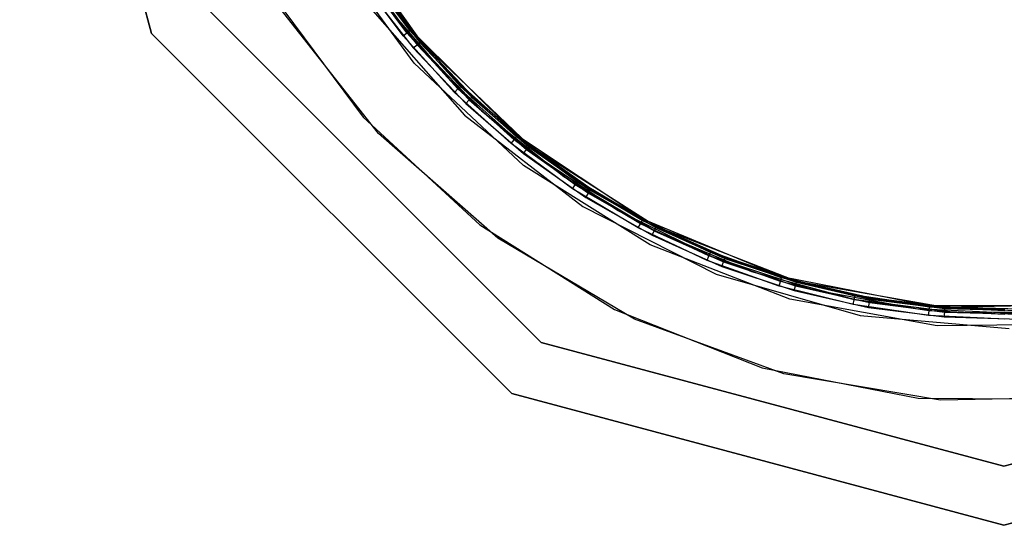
# Model space of a CAD drawing. Extents: x -2 to 2, y -2 to 5.79.
# Tile 1 of 9: x -2 to 0, y -2 to -0.97. Entities that reach past the tile are written whole.
import ezdxf

# ---------------------------------------------------------------- set-up
doc = ezdxf.new("R2010")
doc.units = 0
doc.header["$LTSCALE"] = 2.54
doc.layers.get('0').update_dxf_attribs({"color": 13, "linetype": 'CONTINUOUS'})

# ---------------------------------------------------------------- blocks, each defined once
blk = doc.blocks.new('GRUPUJ_5')
at = {"color": 0}
for p, q in [((0.2679, 1), (0, 2)), ((0, 2, 60), (0.2679, 1, 60)), ((0.2679, 1), (0, 2)), ((0, 2, 60), (0.2679, 1, 60)), ((0.7948, 1.008, 58.55), (0.6245, 1.2622, 58.55)), ((0.7948, 1.008, 58.55), (0.6245, 1.2622, 58.55)), ((0.6397, 1.2345, 1.45), (0.8152, 0.9838, 1.45)), ((0.6397, 1.2345, 1.45), (0.8152, 0.9838, 1.45)), ((0.8017, 0.9397, 58.55), (0.6227, 1.1857, 58.55)), ((0.8017, 0.9397, 58.55), (0.6227, 1.1857, 58.55)), ((0.8017, 0.9397, 58.5), (0.6227, 1.1857, 58.5)), ((0.8017, 0.9397, 58.5), (0.6227, 1.1857, 58.5)), ((0.6659, 1.1724, 1.72), (0.791, 0.9984, 1.72)), ((0.7871, 1.0017, 58.5027), (0.6951, 1.1254, 58.5027)), ((0.7871, 1.0017, 58.5027), (0.6951, 1.1254, 58.5027)), ((0.7928, 1.0063, 58.51), (0.7012, 1.1295, 58.51)), ((0.7928, 1.0063, 58.51), (0.7012, 1.1295, 58.51)), ((0.7034, 1.1309, 58.52), (0.7948, 1.008, 58.55)), ((0.7034, 1.1309, 58.52), (0.7948, 1.008, 58.52)), ((0.7034, 1.1309, 58.52), (0.7948, 1.008, 58.55)), ((0.7034, 1.1309, 58.52), (0.7948, 1.008, 58.52)), ((0.7794, 0.9953, 58.5), (0.6868, 1.1198, 58.5)), ((0.7794, 0.9953, 58.5), (0.6868, 1.1198, 58.5)), ((0.7191, 1.1033, 1.49), (0.8131, 0.9821, 1.49)), ((0.7191, 1.1033, 1.49), (0.8131, 0.9821, 1.49)), ((0.8152, 0.9838, 1.48), (0.7213, 1.1049, 1.48)), ((0.8152, 0.9838, 1.45), (0.7213, 1.1049, 1.48)), ((0.8152, 0.9838, 1.48), (0.7213, 1.1049, 1.48)), ((0.8152, 0.9838, 1.45), (0.7213, 1.1049, 1.48)), ((0.5055, 1.0895, 1.45), (0.6983, 0.8303, 1.45)), ((0.5055, 1.0895, 1.72), (0.6983, 0.8303, 1.72)), ((0.5055, 1.0895, 1.72), (0.6983, 0.8303, 1.72)), ((0.5055, 1.0895, 1.45), (0.6983, 0.8303, 1.45)), ((0.7049, 1.0934, 1.5), (0.8, 0.9708, 1.5)), ((0.7049, 1.0934, 1.5), (0.8, 0.9708, 1.5)), ((0.7131, 1.0991, 1.4973), (0.8076, 0.9773, 1.4973)), ((0.7131, 1.0991, 1.4973), (0.8076, 0.9773, 1.4973)), ((0.703, 1.063, 1.45), (0.9038, 0.8345, 1.45)), ((0.703, 1.063, 1.45), (0.9038, 0.8345, 1.45)), ((0.703, 1.063, 1.5), (0.9038, 0.8345, 1.5)), ((0.703, 1.063, 1.5), (0.9038, 0.8345, 1.5)), ((0.8773, 0.9025, 58.28), (0.7383, 1.0656, 58.28)), ((0.3719, 1.06), (1.06, 0.3719)), ((1.06, 0.3719, 60), (0.3719, 1.06, 60)), ((1.06, 0.3719, 60), (0.3719, 1.06, 60)), ((0.3719, 1.06), (1.06, 0.3719)), ((0.7291, 0.797, 58.28), (0.5297, 1.051, 58.28)), ((0.7291, 0.797, 58.28), (0.5297, 1.051, 58.28)), ((0.7291, 0.797, 58.55), (0.5297, 1.051, 58.55)), ((0.7291, 0.797, 58.55), (0.5297, 1.051, 58.55)), ((0.7794, 0.9953, 58.5), (0.7871, 1.0017, 58.5027)), ((0.7794, 0.9953, 58.5), (0.7871, 1.0017, 58.5027)), ((0.7871, 1.0017, 58.5027), (0.7928, 1.0063, 58.51)), ((0.7871, 1.0017, 58.5027), (0.7928, 1.0063, 58.51)), ((0.8908, 0.8876, 58.5027), (0.7871, 1.0017, 58.5027)), ((0.8908, 0.8876, 58.5027), (0.7871, 1.0017, 58.5027)), ((0.7928, 1.0063, 58.51), (0.7948, 1.008, 58.52)), ((0.7928, 1.0063, 58.51), (0.7948, 1.008, 58.52)), ((0.896, 0.8928, 58.51), (0.7928, 1.0063, 58.51)), ((0.896, 0.8928, 58.51), (0.7928, 1.0063, 58.51)), ((0.7948, 1.008, 58.52), (0.7948, 1.008, 58.55)), ((0.7948, 1.008, 58.55), (0.8979, 0.8947, 58.52)), ((1.0115, 0.792, 58.55), (0.7948, 1.008, 58.55)), ((0.7948, 1.008, 58.52), (0.7948, 1.008, 58.55)), ((0.7948, 1.008, 58.52), (0.8979, 0.8947, 58.52)), ((0.7948, 1.008, 58.55), (0.8979, 0.8947, 58.52)), ((1.0115, 0.792, 58.55), (0.7948, 1.008, 58.55)), ((0.7948, 1.008, 58.52), (0.8979, 0.8947, 58.52)), ((0.2679, 1), (0.2679, 1, 60)), ((1, 0.2679), (0.2679, 1)), ((1, 0.2679), (0.2679, 1)), ((0.2679, 1, 60), (1, 0.2679, 60)), ((0.2679, 1), (0.2679, 1, 60)), ((0.2679, 1, 60), (1, 0.2679, 60)), ((0.8837, 0.8805, 58.5), (0.7794, 0.9953, 58.5)), ((0.8837, 0.8805, 58.5), (0.7794, 0.9953, 58.5)), ((0.791, 0.9984, 1.72), (0.9386, 0.8431, 1.72)), ((0.8076, 0.9773, 1.4973), (0.8131, 0.9821, 1.49)), ((0.8076, 0.9773, 1.4973), (0.8131, 0.9821, 1.49)), ((0.8131, 0.9821, 1.49), (0.8152, 0.9838, 1.48)), ((0.8131, 0.9821, 1.49), (0.8152, 0.9838, 1.48)), ((0.8131, 0.9821, 1.49), (0.9186, 0.8707, 1.49)), ((0.8131, 0.9821, 1.49), (0.9186, 0.8707, 1.49)), ((0.9205, 0.8726, 1.48), (0.8152, 0.9838, 1.48)), ((0.9205, 0.8726, 1.48), (0.8152, 0.9838, 1.45)), ((0.8152, 0.9838, 1.45), (1.0362, 0.7722, 1.45)), ((0.8152, 0.9838, 1.45), (1.0362, 0.7722, 1.45)), ((0.9205, 0.8726, 1.48), (0.8152, 0.9838, 1.45)), ((0.9205, 0.8726, 1.48), (0.8152, 0.9838, 1.48)), ((0.8152, 0.9838, 1.48), (0.8152, 0.9838, 1.45)), ((0.8152, 0.9838, 1.48), (0.8152, 0.9838, 1.45)), ((0.8, 0.9708, 1.5), (0.8076, 0.9773, 1.4973)), ((0.8, 0.9708, 1.5), (0.8076, 0.9773, 1.4973)), ((0.8, 0.9708, 1.5), (0.9067, 0.8582, 1.5)), ((0.8, 0.9708, 1.5), (0.9067, 0.8582, 1.5)), ((0.8076, 0.9773, 1.4973), (0.9136, 0.8654, 1.4973)), ((0.8076, 0.9773, 1.4973), (0.9136, 0.8654, 1.4973)), ((1.024, 0.7321, 58.55), (0.8017, 0.9397, 58.55)), ((0.8017, 0.9397, 58.55), (0.8017, 0.9397, 58.5)), ((0.8017, 0.9397, 58.55), (0.8017, 0.9397, 58.5)), ((1.024, 0.7321, 58.55), (0.8017, 0.9397, 58.55)), ((1.024, 0.7321, 58.5), (0.8017, 0.9397, 58.5)), ((1.024, 0.7321, 58.5), (0.8017, 0.9397, 58.5)), ((1.0372, 0.7599, 58.28), (0.8773, 0.9025, 58.28)), ((0.8837, 0.8805, 58.5), (0.8908, 0.8876, 58.5027)), ((0.8837, 0.8805, 58.5), (0.8908, 0.8876, 58.5027)), ((0.9988, 0.7765, 58.5), (0.8837, 0.8805, 58.5)), ((0.9988, 0.7765, 58.5), (0.8837, 0.8805, 58.5)), ((0.8908, 0.8876, 58.5027), (0.896, 0.8928, 58.51)), ((0.8908, 0.8876, 58.5027), (0.896, 0.8928, 58.51)), ((1.0052, 0.7843, 58.5027), (0.8908, 0.8876, 58.5027)), ((1.0052, 0.7843, 58.5027), (0.8908, 0.8876, 58.5027)), ((0.896, 0.8928, 58.51), (0.8979, 0.8947, 58.52)), ((0.896, 0.8928, 58.51), (0.8979, 0.8947, 58.52)), ((1.0098, 0.7899, 58.51), (0.896, 0.8928, 58.51)), ((1.0098, 0.7899, 58.51), (0.896, 0.8928, 58.51)), ((0.8979, 0.8947, 58.52), (1.0115, 0.792, 58.55)), ((0.8979, 0.8947, 58.52), (1.0115, 0.792, 58.55)), ((0.8979, 0.8947, 58.52), (1.0115, 0.792, 58.52)), ((0.8979, 0.8947, 58.52), (1.0115, 0.792, 58.52)), ((0.9067, 0.8582, 1.5), (0.9136, 0.8654, 1.4973)), ((0.9067, 0.8582, 1.5), (0.9136, 0.8654, 1.4973)), ((0.9136, 0.8654, 1.4973), (0.9186, 0.8707, 1.49)), ((0.9136, 0.8654, 1.4973), (0.9186, 0.8707, 1.49)), ((0.9136, 0.8654, 1.4973), (1.03, 0.7643, 1.4973)), ((0.9136, 0.8654, 1.4973), (1.03, 0.7643, 1.4973)), ((0.9186, 0.8707, 1.49), (0.9205, 0.8726, 1.48)), ((0.9186, 0.8707, 1.49), (0.9205, 0.8726, 1.48)), ((0.9186, 0.8707, 1.49), (1.0345, 0.7701, 1.49)), ((0.9186, 0.8707, 1.49), (1.0345, 0.7701, 1.49)), ((1.0362, 0.7722, 1.48), (0.9205, 0.8726, 1.48)), ((1.0362, 0.7722, 1.45), (0.9205, 0.8726, 1.48)), ((1.0362, 0.7722, 1.48), (0.9205, 0.8726, 1.48)), ((1.0362, 0.7722, 1.45), (0.9205, 0.8726, 1.48)), ((0.9067, 0.8582, 1.5), (1.0238, 0.7565, 1.5)), ((0.9067, 0.8582, 1.5), (1.0238, 0.7565, 1.5)), ((0.9386, 0.8431, 1.72), (1.106, 0.7094, 1.72)), ((0.6983, 0.8303, 1.45), (0.9354, 0.6111, 1.45)), ((0.6983, 0.8303, 1.72), (0.9354, 0.6111, 1.72)), ((0.6983, 0.8303, 1.72), (0.6983, 0.8303, 1.45)), ((0.6983, 0.8303, 1.72), (0.9354, 0.6111, 1.72)), ((0.6983, 0.8303, 1.72), (0.6983, 0.8303, 1.45)), ((0.6983, 0.8303, 1.45), (0.9354, 0.6111, 1.45)), ((0.9038, 0.8345, 1.45), (1.1442, 0.6481, 1.45)), ((0.9038, 0.8345, 1.45), (0.9038, 0.8345, 1.5)), ((0.9038, 0.8345, 1.45), (1.1442, 0.6481, 1.45)), ((0.9038, 0.8345, 1.45), (0.9038, 0.8345, 1.5)), ((0.9038, 0.8345, 1.5), (1.1442, 0.6481, 1.5)), ((0.9038, 0.8345, 1.5), (1.1442, 0.6481, 1.5)), ((0.9718, 0.5839, 58.28), (0.7291, 0.797, 58.28)), ((0.7291, 0.797, 58.28), (0.7291, 0.797, 58.55)), ((0.9718, 0.5839, 58.55), (0.7291, 0.797, 58.55)), ((0.9718, 0.5839, 58.28), (0.7291, 0.797, 58.28)), ((0.9718, 0.5839, 58.55), (0.7291, 0.797, 58.55)), ((0.7291, 0.797, 58.28), (0.7291, 0.797, 58.55)), ((0.9988, 0.7765, 58.5), (1.0052, 0.7843, 58.5027)), ((0.9988, 0.7765, 58.5), (1.0052, 0.7843, 58.5027)), ((1.0052, 0.7843, 58.5027), (1.0098, 0.7899, 58.51)), ((1.0052, 0.7843, 58.5027), (1.0098, 0.7899, 58.51)), ((1.1291, 0.6926, 58.5027), (1.0052, 0.7843, 58.5027)), ((1.1291, 0.6926, 58.5027), (1.0052, 0.7843, 58.5027)), ((1.0098, 0.7899, 58.51), (1.0115, 0.792, 58.52)), ((1.0098, 0.7899, 58.51), (1.0115, 0.792, 58.52)), ((1.1332, 0.6987, 58.51), (1.0098, 0.7899, 58.51)), ((1.1332, 0.6987, 58.51), (1.0098, 0.7899, 58.51)), ((1.0115, 0.792, 58.52), (1.0115, 0.792, 58.55)), ((1.0115, 0.792, 58.52), (1.1347, 0.7009, 58.52)), ((1.0115, 0.792, 58.55), (1.1347, 0.7009, 58.52)), ((1.0115, 0.792, 58.52), (1.0115, 0.792, 58.55)), ((1.0115, 0.792, 58.55), (1.1347, 0.7009, 58.52)), ((1.2662, 0.6224, 58.55), (1.0115, 0.792, 58.55)), ((1.2662, 0.6224, 58.55), (1.0115, 0.792, 58.55)), ((1.0115, 0.792, 58.52), (1.1347, 0.7009, 58.52)), ((1.1236, 0.6843, 58.5), (0.9988, 0.7765, 58.5)), ((1.1236, 0.6843, 58.5), (0.9988, 0.7765, 58.5)), ((1.0238, 0.7565, 1.5), (1.03, 0.7643, 1.4973)), ((1.0238, 0.7565, 1.5), (1.03, 0.7643, 1.4973)), ((1.03, 0.7643, 1.4973), (1.0345, 0.7701, 1.49)), ((1.03, 0.7643, 1.4973), (1.0345, 0.7701, 1.49)), ((1.03, 0.7643, 1.4973), (1.1558, 0.6752, 1.4973)), ((1.03, 0.7643, 1.4973), (1.1558, 0.6752, 1.4973)), ((1.0345, 0.7701, 1.49), (1.0362, 0.7722, 1.48)), ((1.0345, 0.7701, 1.49), (1.0362, 0.7722, 1.48)), ((1.0345, 0.7701, 1.49), (1.1597, 0.6814, 1.49)), ((1.0345, 0.7701, 1.49), (1.1597, 0.6814, 1.49)), ((1.1612, 0.6837, 1.48), (1.0362, 0.7722, 1.48)), ((1.1612, 0.6837, 1.48), (1.0362, 0.7722, 1.45)), ((1.1612, 0.6837, 1.48), (1.0362, 0.7722, 1.48)), ((1.0362, 0.7722, 1.48), (1.0362, 0.7722, 1.45)), ((1.0362, 0.7722, 1.48), (1.0362, 0.7722, 1.45)), ((1.1612, 0.6837, 1.48), (1.0362, 0.7722, 1.45)), ((1.0362, 0.7722, 1.45), (1.2942, 0.6078, 1.45)), ((1.0362, 0.7722, 1.45), (1.2942, 0.6078, 1.45)), ((1.0238, 0.7565, 1.5), (1.1504, 0.6668, 1.5)), ((1.0238, 0.7565, 1.5), (1.1504, 0.6668, 1.5)), ((1.215, 0.6403, 58.28), (1.0372, 0.7599, 58.28)), ((1.2816, 0.5703, 58.55), (1.024, 0.7321, 58.55)), ((1.024, 0.7321, 58.55), (1.024, 0.7321, 58.5)), ((1.2816, 0.5703, 58.55), (1.024, 0.7321, 58.55)), ((1.2816, 0.5703, 58.5), (1.024, 0.7321, 58.5)), ((1.024, 0.7321, 58.55), (1.024, 0.7321, 58.5)), ((1.2816, 0.5703, 58.5), (1.024, 0.7321, 58.5)), ((1.106, 0.7094, 1.72), (1.2901, 0.5997, 1.72)), ((1.1332, 0.6987, 58.51), (1.1347, 0.7009, 58.52)), ((1.1332, 0.6987, 58.51), (1.1347, 0.7009, 58.52)), ((1.1347, 0.7009, 58.52), (1.2662, 0.6224, 58.55)), ((1.1347, 0.7009, 58.52), (1.2662, 0.6224, 58.52)), ((1.1347, 0.7009, 58.52), (1.2662, 0.6224, 58.55)), ((1.1347, 0.7009, 58.52), (1.2662, 0.6224, 58.52)), ((1.1236, 0.6843, 58.5), (1.1291, 0.6926, 58.5027)), ((1.1236, 0.6843, 58.5), (1.1291, 0.6926, 58.5027)), ((1.2568, 0.6047, 58.5), (1.1236, 0.6843, 58.5)), ((1.2568, 0.6047, 58.5), (1.1236, 0.6843, 58.5)), ((1.1291, 0.6926, 58.5027), (1.1332, 0.6987, 58.51)), ((1.1291, 0.6926, 58.5027), (1.1332, 0.6987, 58.51)), ((1.2615, 0.6135, 58.5027), (1.1291, 0.6926, 58.5027)), ((1.2615, 0.6135, 58.5027), (1.1291, 0.6926, 58.5027)), ((1.2649, 0.62, 58.51), (1.1332, 0.6987, 58.51)), ((1.2649, 0.62, 58.51), (1.1332, 0.6987, 58.51)), ((1.1558, 0.6752, 1.4973), (1.1597, 0.6814, 1.49)), ((1.1558, 0.6752, 1.4973), (1.1597, 0.6814, 1.49)), ((1.1597, 0.6814, 1.49), (1.1612, 0.6837, 1.48)), ((1.1597, 0.6814, 1.49), (1.1612, 0.6837, 1.48)), ((1.1597, 0.6814, 1.49), (1.293, 0.6054, 1.49)), ((1.1597, 0.6814, 1.49), (1.293, 0.6054, 1.49)), ((1.2942, 0.6078, 1.48), (1.1612, 0.6837, 1.48)), ((1.2942, 0.6078, 1.45), (1.1612, 0.6837, 1.48)), ((1.2942, 0.6078, 1.48), (1.1612, 0.6837, 1.48)), ((1.2942, 0.6078, 1.45), (1.1612, 0.6837, 1.48)), ((1.1504, 0.6668, 1.5), (1.1558, 0.6752, 1.4973)), ((1.1504, 0.6668, 1.5), (1.1558, 0.6752, 1.4973)), ((1.1504, 0.6668, 1.5), (1.2852, 0.5899, 1.5)), ((1.1504, 0.6668, 1.5), (1.2852, 0.5899, 1.5)), ((1.1558, 0.6752, 1.4973), (1.2897, 0.5989, 1.4973)), ((1.1558, 0.6752, 1.4973), (1.2897, 0.5989, 1.4973)), ((1.1442, 0.6481, 1.45), (1.4155, 0.5106, 1.45)), ((1.1442, 0.6481, 1.45), (1.4155, 0.5106, 1.45)), ((1.1442, 0.6481, 1.45), (1.1442, 0.6481, 1.5)), ((1.1442, 0.6481, 1.5), (1.4155, 0.5106, 1.5)), ((1.1442, 0.6481, 1.45), (1.1442, 0.6481, 1.5)), ((1.1442, 0.6481, 1.5), (1.4155, 0.5106, 1.5)), ((1.4075, 0.5461, 58.28), (1.215, 0.6403, 58.28)), ((1.2649, 0.62, 58.51), (1.2662, 0.6224, 58.52)), ((1.2649, 0.62, 58.51), (1.2662, 0.6224, 58.52)), ((1.2662, 0.6224, 58.52), (1.2662, 0.6224, 58.55)), ((1.2662, 0.6224, 58.52), (1.4047, 0.5571, 58.52)), ((1.2662, 0.6224, 58.55), (1.4047, 0.5571, 58.52)), ((1.2662, 0.6224, 58.52), (1.2662, 0.6224, 58.55)), ((1.2662, 0.6224, 58.55), (1.4047, 0.5571, 58.52)), ((1.549, 0.5057, 58.55), (1.2662, 0.6224, 58.55)), ((1.549, 0.5057, 58.55), (1.2662, 0.6224, 58.55)), ((1.2662, 0.6224, 58.52), (1.4047, 0.5571, 58.52)), ((0.9354, 0.6111, 1.45), (1.2087, 0.4391, 1.45)), ((0.9354, 0.6111, 1.72), (1.2087, 0.4391, 1.72)), ((0.9354, 0.6111, 1.72), (1.2087, 0.4391, 1.72)), ((0.9354, 0.6111, 1.72), (0.9354, 0.6111, 1.45)), ((0.9354, 0.6111, 1.45), (1.2087, 0.4391, 1.45)), ((0.9354, 0.6111, 1.72), (0.9354, 0.6111, 1.45)), ((1.2568, 0.6047, 58.5), (1.2615, 0.6135, 58.5027)), ((1.2568, 0.6047, 58.5), (1.2615, 0.6135, 58.5027)), ((1.3971, 0.5386, 58.5), (1.2568, 0.6047, 58.5)), ((1.3971, 0.5386, 58.5), (1.2568, 0.6047, 58.5)), ((1.2615, 0.6135, 58.5027), (1.2649, 0.62, 58.51)), ((1.2615, 0.6135, 58.5027), (1.2649, 0.62, 58.51)), ((1.4009, 0.5478, 58.5027), (1.2615, 0.6135, 58.5027)), ((1.4009, 0.5478, 58.5027), (1.2615, 0.6135, 58.5027)), ((1.4037, 0.5546, 58.51), (1.2649, 0.62, 58.51)), ((1.4037, 0.5546, 58.51), (1.2649, 0.62, 58.51)), ((1.2897, 0.5989, 1.4973), (1.293, 0.6054, 1.49)), ((1.2897, 0.5989, 1.4973), (1.293, 0.6054, 1.49)), ((1.293, 0.6054, 1.49), (1.2942, 0.6078, 1.48)), ((1.293, 0.6054, 1.49), (1.2942, 0.6078, 1.48)), ((1.293, 0.6054, 1.49), (1.4331, 0.5428, 1.49)), ((1.293, 0.6054, 1.49), (1.4331, 0.5428, 1.49)), ((1.4341, 0.5453, 1.48), (1.2942, 0.6078, 1.48)), ((1.4341, 0.5453, 1.48), (1.2942, 0.6078, 1.45)), ((1.2942, 0.6078, 1.45), (1.5794, 0.4968, 1.45)), ((1.2942, 0.6078, 1.45), (1.5794, 0.4968, 1.45)), ((1.2942, 0.6078, 1.48), (1.2942, 0.6078, 1.45)), ((1.4341, 0.5453, 1.48), (1.2942, 0.6078, 1.45)), ((1.4341, 0.5453, 1.48), (1.2942, 0.6078, 1.48)), ((1.2942, 0.6078, 1.48), (1.2942, 0.6078, 1.45)), ((1.2495, 0.4191, 58.28), (0.9718, 0.5839, 58.28)), ((1.2495, 0.4191, 58.55), (0.9718, 0.5839, 58.55)), ((0.9718, 0.5839, 58.28), (0.9718, 0.5839, 58.55)), ((1.2495, 0.4191, 58.28), (0.9718, 0.5839, 58.28)), ((1.2495, 0.4191, 58.55), (0.9718, 0.5839, 58.55)), ((0.9718, 0.5839, 58.28), (0.9718, 0.5839, 58.55)), ((1.2852, 0.5899, 1.5), (1.2897, 0.5989, 1.4973)), ((1.2852, 0.5899, 1.5), (1.2897, 0.5989, 1.4973)), ((1.2852, 0.5899, 1.5), (1.4268, 0.5267, 1.5)), ((1.2852, 0.5899, 1.5), (1.4268, 0.5267, 1.5)), ((1.2897, 0.5989, 1.4973), (1.4305, 0.536, 1.4973)), ((1.2897, 0.5989, 1.4973), (1.4305, 0.536, 1.4973)), ((1.2901, 0.5997, 1.72), (1.4874, 0.516, 1.72)), ((1.5652, 0.4602, 58.55), (1.2816, 0.5703, 58.55)), ((1.2816, 0.5703, 58.55), (1.2816, 0.5703, 58.5)), ((1.2816, 0.5703, 58.55), (1.2816, 0.5703, 58.5)), ((1.5652, 0.4602, 58.55), (1.2816, 0.5703, 58.55)), ((1.5652, 0.4602, 58.5), (1.2816, 0.5703, 58.5)), ((1.5652, 0.4602, 58.5), (1.2816, 0.5703, 58.5)), ((1.3971, 0.5386, 58.5), (1.4009, 0.5478, 58.5027)), ((1.3971, 0.5386, 58.5), (1.4009, 0.5478, 58.5027)), ((1.4009, 0.5478, 58.5027), (1.4037, 0.5546, 58.51)), ((1.4009, 0.5478, 58.5027), (1.4037, 0.5546, 58.51)), ((1.5462, 0.4961, 58.5027), (1.4009, 0.5478, 58.5027)), ((1.5462, 0.4961, 58.5027), (1.4009, 0.5478, 58.5027)), ((1.4037, 0.5546, 58.51), (1.4047, 0.5571, 58.52)), ((1.4037, 0.5546, 58.51), (1.4047, 0.5571, 58.52)), ((1.5483, 0.5031, 58.51), (1.4037, 0.5546, 58.51)), ((1.5483, 0.5031, 58.51), (1.4037, 0.5546, 58.51)), ((1.4047, 0.5571, 58.52), (1.549, 0.5057, 58.55)), ((1.4047, 0.5571, 58.52), (1.549, 0.5057, 58.52)), ((1.4047, 0.5571, 58.52), (1.549, 0.5057, 58.55)), ((1.4047, 0.5571, 58.52), (1.549, 0.5057, 58.52)), ((1.611, 0.479, 58.28), (1.4075, 0.5461, 58.28)), ((1.4305, 0.536, 1.4973), (1.4331, 0.5428, 1.49)), ((1.4305, 0.536, 1.4973), (1.4331, 0.5428, 1.49)), ((1.4331, 0.5428, 1.49), (1.4341, 0.5453, 1.48)), ((1.4331, 0.5428, 1.49), (1.4341, 0.5453, 1.48)), ((1.4331, 0.5428, 1.49), (1.5787, 0.4943, 1.49)), ((1.4331, 0.5428, 1.49), (1.5787, 0.4943, 1.49)), ((1.5794, 0.4968, 1.48), (1.4341, 0.5453, 1.48)), ((1.5794, 0.4968, 1.45), (1.4341, 0.5453, 1.48)), ((1.5794, 0.4968, 1.48), (1.4341, 0.5453, 1.48)), ((1.5794, 0.4968, 1.45), (1.4341, 0.5453, 1.48)), ((1.5433, 0.4865, 58.5), (1.3971, 0.5386, 58.5)), ((1.5433, 0.4865, 58.5), (1.3971, 0.5386, 58.5)), ((1.4268, 0.5267, 1.5), (1.4305, 0.536, 1.4973)), ((1.4268, 0.5267, 1.5), (1.4305, 0.536, 1.4973)), ((1.4268, 0.5267, 1.5), (1.574, 0.4776, 1.5)), ((1.4268, 0.5267, 1.5), (1.574, 0.4776, 1.5)), ((1.4305, 0.536, 1.4973), (1.5767, 0.4872, 1.4973)), ((1.4305, 0.536, 1.4973), (1.5767, 0.4872, 1.4973)), ((1.4155, 0.5106, 1.45), (1.7079, 0.4269, 1.45)), ((1.4155, 0.5106, 1.45), (1.7079, 0.4269, 1.45)), ((1.4155, 0.5106, 1.45), (1.4155, 0.5106, 1.5)), ((1.4155, 0.5106, 1.5), (1.7079, 0.4269, 1.5)), ((1.4155, 0.5106, 1.45), (1.4155, 0.5106, 1.5)), ((1.4155, 0.5106, 1.5), (1.7079, 0.4269, 1.5)), ((1.4874, 0.516, 1.72), (1.6943, 0.4601, 1.72)), ((1.5462, 0.4961, 58.5027), (1.5483, 0.5031, 58.51)), ((1.5462, 0.4961, 58.5027), (1.5483, 0.5031, 58.51)), ((1.5483, 0.5031, 58.51), (1.549, 0.5057, 58.52)), ((1.5483, 0.5031, 58.51), (1.549, 0.5057, 58.52)), ((1.6972, 0.466, 58.51), (1.5483, 0.5031, 58.51)), ((1.6972, 0.466, 58.51), (1.5483, 0.5031, 58.51)), ((1.549, 0.5057, 58.52), (1.549, 0.5057, 58.55)), ((1.549, 0.5057, 58.52), (1.6977, 0.4687, 58.52)), ((1.549, 0.5057, 58.55), (1.6977, 0.4687, 58.52)), ((1.549, 0.5057, 58.52), (1.549, 0.5057, 58.55)), ((1.549, 0.5057, 58.55), (1.6977, 0.4687, 58.52)), ((1.8492, 0.4464, 58.55), (1.549, 0.5057, 58.55)), ((1.8492, 0.4464, 58.55), (1.549, 0.5057, 58.55)), ((1.549, 0.5057, 58.52), (1.6977, 0.4687, 58.52)), ((1.5433, 0.4865, 58.5), (1.5462, 0.4961, 58.5027)), ((1.5433, 0.4865, 58.5), (1.5462, 0.4961, 58.5027)), ((1.6938, 0.449, 58.5), (1.5433, 0.4865, 58.5)), ((1.6938, 0.449, 58.5), (1.5433, 0.4865, 58.5)), ((1.6957, 0.4588, 58.5027), (1.5462, 0.4961, 58.5027)), ((1.6957, 0.4588, 58.5027), (1.5462, 0.4961, 58.5027)), ((1.574, 0.4776, 1.5), (1.5767, 0.4872, 1.4973)), ((1.574, 0.4776, 1.5), (1.5767, 0.4872, 1.4973)), ((1.5767, 0.4872, 1.4973), (1.5787, 0.4943, 1.49)), ((1.5767, 0.4872, 1.4973), (1.5787, 0.4943, 1.49)), ((1.5767, 0.4872, 1.4973), (1.727, 0.453, 1.4973)), ((1.5767, 0.4872, 1.4973), (1.727, 0.453, 1.4973)), ((1.5787, 0.4943, 1.49), (1.5794, 0.4968, 1.48)), ((1.5787, 0.4943, 1.49), (1.5794, 0.4968, 1.48)), ((1.5787, 0.4943, 1.49), (1.7283, 0.4602, 1.49)), ((1.5787, 0.4943, 1.49), (1.7283, 0.4602, 1.49)), ((1.7288, 0.4629, 1.48), (1.5794, 0.4968, 1.48)), ((1.5794, 0.4968, 1.45), (1.8807, 0.4437, 1.45)), ((1.7288, 0.4629, 1.48), (1.5794, 0.4968, 1.45)), ((1.7288, 0.4629, 1.48), (1.5794, 0.4968, 1.48)), ((1.5794, 0.4968, 1.48), (1.5794, 0.4968, 1.45)), ((1.5794, 0.4968, 1.48), (1.5794, 0.4968, 1.45)), ((1.7288, 0.4629, 1.48), (1.5794, 0.4968, 1.45)), ((1.5794, 0.4968, 1.45), (1.8807, 0.4437, 1.45)), ((1.574, 0.4776, 1.5), (1.7253, 0.4432, 1.5)), ((1.574, 0.4776, 1.5), (1.7253, 0.4432, 1.5)), ((1.8217, 0.4402, 58.28), (1.611, 0.479, 58.28)), ((1.6957, 0.4588, 58.5027), (1.6972, 0.466, 58.51)), ((1.6957, 0.4588, 58.5027), (1.6972, 0.466, 58.51)), ((1.6972, 0.466, 58.51), (1.6977, 0.4687, 58.52)), ((1.6972, 0.466, 58.51), (1.6977, 0.4687, 58.52)), ((1.849, 0.4437, 58.51), (1.6972, 0.466, 58.51)), ((1.849, 0.4437, 58.51), (1.6972, 0.466, 58.51)), ((1.6977, 0.4687, 58.52), (1.8492, 0.4464, 58.55)), ((1.6977, 0.4687, 58.52), (1.8492, 0.4464, 58.52)), ((1.6977, 0.4687, 58.52), (1.8492, 0.4464, 58.55)), ((1.6977, 0.4687, 58.52), (1.8492, 0.4464, 58.52)), ((1.7283, 0.4602, 1.49), (1.7288, 0.4629, 1.48)), ((1.7283, 0.4602, 1.49), (1.7288, 0.4629, 1.48)), ((1.8807, 0.4437, 1.48), (1.7288, 0.4629, 1.48)), ((1.8807, 0.4437, 1.48), (1.7288, 0.4629, 1.48)), ((1.8807, 0.4437, 1.45), (1.7288, 0.4629, 1.48)), ((1.8807, 0.4437, 1.45), (1.7288, 0.4629, 1.48)), ((1.8644, 0.4058, 58.55), (1.5652, 0.4602, 58.55)), ((1.5652, 0.4602, 58.55), (1.5652, 0.4602, 58.5)), ((1.8644, 0.4058, 58.55), (1.5652, 0.4602, 58.55)), ((1.8644, 0.4058, 58.5), (1.5652, 0.4602, 58.5)), ((1.5652, 0.4602, 58.55), (1.5652, 0.4602, 58.5)), ((1.8644, 0.4058, 58.5), (1.5652, 0.4602, 58.5)), ((1.6938, 0.449, 58.5), (1.6957, 0.4588, 58.5027)), ((1.6938, 0.449, 58.5), (1.6957, 0.4588, 58.5027)), ((1.8473, 0.4265, 58.5), (1.6938, 0.449, 58.5)), ((1.8473, 0.4265, 58.5), (1.6938, 0.449, 58.5)), ((1.6943, 0.4601, 1.72), (1.9068, 0.4328, 1.72)), ((1.8483, 0.4364, 58.5027), (1.6957, 0.4588, 58.5027)), ((1.8483, 0.4364, 58.5027), (1.6957, 0.4588, 58.5027)), ((1.7253, 0.4432, 1.5), (1.727, 0.453, 1.4973)), ((1.7253, 0.4432, 1.5), (1.727, 0.453, 1.4973)), ((1.7253, 0.4432, 1.5), (1.8792, 0.4237, 1.5)), ((1.7253, 0.4432, 1.5), (1.8792, 0.4237, 1.5)), ((1.727, 0.453, 1.4973), (1.7283, 0.4602, 1.49)), ((1.727, 0.453, 1.4973), (1.7283, 0.4602, 1.49)), ((1.727, 0.453, 1.4973), (1.88, 0.4337, 1.4973)), ((1.727, 0.453, 1.4973), (1.88, 0.4337, 1.4973)), ((1.7283, 0.4602, 1.49), (1.8805, 0.441, 1.49)), ((1.7283, 0.4602, 1.49), (1.8805, 0.441, 1.49)), ((1.8483, 0.4364, 58.5027), (1.849, 0.4437, 58.51)), ((1.8483, 0.4364, 58.5027), (1.849, 0.4437, 58.51)), ((1.849, 0.4437, 58.51), (1.8492, 0.4464, 58.52)), ((1.849, 0.4437, 58.51), (1.8492, 0.4464, 58.52)), ((2.0022, 0.4364, 58.51), (1.849, 0.4437, 58.51)), ((2.0022, 0.4364, 58.51), (1.849, 0.4437, 58.51)), ((2.1552, 0.4468, 58.55), (1.8492, 0.4464, 58.55)), ((2.1552, 0.4468, 58.55), (1.8492, 0.4464, 58.55)), ((1.8492, 0.4464, 58.55), (2.0022, 0.4391, 58.52)), ((1.8492, 0.4464, 58.52), (1.8492, 0.4464, 58.55)), ((1.8492, 0.4464, 58.52), (1.8492, 0.4464, 58.55)), ((1.8492, 0.4464, 58.52), (2.0022, 0.4391, 58.52)), ((1.8492, 0.4464, 58.55), (2.0022, 0.4391, 58.52)), ((1.8492, 0.4464, 58.52), (2.0022, 0.4391, 58.52)), ((1.88, 0.4337, 1.4973), (1.8805, 0.441, 1.49)), ((1.88, 0.4337, 1.4973), (1.8805, 0.441, 1.49)), ((1.8805, 0.441, 1.49), (1.8807, 0.4437, 1.48)), ((1.8805, 0.441, 1.49), (1.8807, 0.4437, 1.48)), ((1.8805, 0.441, 1.49), (2.0339, 0.4368, 1.49)), ((1.8805, 0.441, 1.49), (2.0339, 0.4368, 1.49)), ((1.8807, 0.4437, 1.45), (2.1867, 0.4503, 1.45)), ((1.8807, 0.4437, 1.45), (2.1867, 0.4503, 1.45)), ((2.0339, 0.4395, 1.48), (1.8807, 0.4437, 1.48)), ((1.8807, 0.4437, 1.48), (1.8807, 0.4437, 1.45)), ((2.0339, 0.4395, 1.48), (1.8807, 0.4437, 1.45)), ((2.0339, 0.4395, 1.48), (1.8807, 0.4437, 1.48)), ((1.8807, 0.4437, 1.48), (1.8807, 0.4437, 1.45)), ((2.0339, 0.4395, 1.48), (1.8807, 0.4437, 1.45)), ((1.2087, 0.4391, 1.45), (1.509, 0.3203, 1.45)), ((1.2087, 0.4391, 1.72), (1.509, 0.3203, 1.72)), ((1.2087, 0.4391, 1.72), (1.2087, 0.4391, 1.45)), ((1.2087, 0.4391, 1.72), (1.509, 0.3203, 1.72)), ((1.2087, 0.4391, 1.72), (1.2087, 0.4391, 1.45)), ((1.2087, 0.4391, 1.45), (1.509, 0.3203, 1.45)), ((1.7079, 0.4269, 1.45), (2.0109, 0.4, 1.45)), ((1.7079, 0.4269, 1.45), (2.0109, 0.4, 1.45)), ((1.7079, 0.4269, 1.45), (1.7079, 0.4269, 1.5)), ((1.7079, 0.4269, 1.5), (2.0109, 0.4, 1.5)), ((1.7079, 0.4269, 1.45), (1.7079, 0.4269, 1.5)), ((1.7079, 0.4269, 1.5), (2.0109, 0.4, 1.5)), ((2.0358, 0.4304, 58.28), (1.8217, 0.4402, 58.28)), ((1.8473, 0.4265, 58.5), (1.8483, 0.4364, 58.5027)), ((1.8473, 0.4265, 58.5), (1.8483, 0.4364, 58.5027)), ((2.0023, 0.4191, 58.5), (1.8473, 0.4265, 58.5)), ((2.0023, 0.4191, 58.5), (1.8473, 0.4265, 58.5)), ((2.0023, 0.4291, 58.5027), (1.8483, 0.4364, 58.5027)), ((2.0023, 0.4291, 58.5027), (1.8483, 0.4364, 58.5027)), ((1.8792, 0.4237, 1.5), (1.88, 0.4337, 1.4973)), ((1.8792, 0.4237, 1.5), (1.88, 0.4337, 1.4973)), ((1.8792, 0.4237, 1.5), (2.0343, 0.4195, 1.5)), ((1.8792, 0.4237, 1.5), (2.0343, 0.4195, 1.5)), ((1.88, 0.4337, 1.4973), (2.0341, 0.4295, 1.4973)), ((1.88, 0.4337, 1.4973), (2.0341, 0.4295, 1.4973)), ((1.9068, 0.4328, 1.72), (2.1211, 0.4347, 1.72)), ((1.5528, 0.3081, 58.28), (1.2495, 0.4191, 58.28)), ((1.5528, 0.3081, 58.55), (1.2495, 0.4191, 58.55)), ((1.5528, 0.3081, 58.28), (1.2495, 0.4191, 58.28)), ((1.5528, 0.3081, 58.55), (1.2495, 0.4191, 58.55)), ((1.2495, 0.4191, 58.28), (1.2495, 0.4191, 58.55)), ((1.2495, 0.4191, 58.28), (1.2495, 0.4191, 58.55)), ((2.1686, 0.4089, 58.55), (1.8644, 0.4058, 58.55)), ((2.1686, 0.4089, 58.5), (1.8644, 0.4058, 58.5)), ((2.1686, 0.4089, 58.55), (1.8644, 0.4058, 58.55)), ((2.1686, 0.4089, 58.5), (1.8644, 0.4058, 58.5)), ((1.8644, 0.4058, 58.55), (1.8644, 0.4058, 58.5)), ((1.8644, 0.4058, 58.55), (1.8644, 0.4058, 58.5)), ((1.06, 0.3719), (2, 0.12)), ((2, 0.12, 60), (1.06, 0.3719, 60)), ((1.06, 0.3719, 60), (1.06, 0.3719)), ((2, 0.12, 60), (1.06, 0.3719, 60)), ((1.06, 0.3719), (2, 0.12)), ((1.06, 0.3719, 60), (1.06, 0.3719)), ((2, 0.12), (2.94, 0.3719)), ((2.94, 0.3719, 60), (2, 0.12, 60)), ((2.94, 0.3719, 60), (2, 0.12, 60)), ((2, 0.12), (2.94, 0.3719)), ((1.509, 0.3203, 1.45), (1.826, 0.2587, 1.45)), ((1.509, 0.3203, 1.72), (1.826, 0.2587, 1.72)), ((1.509, 0.3203, 1.72), (1.826, 0.2587, 1.72)), ((1.509, 0.3203, 1.72), (1.509, 0.3203, 1.45)), ((1.509, 0.3203, 1.45), (1.826, 0.2587, 1.45)), ((1.509, 0.3203, 1.72), (1.509, 0.3203, 1.45)), ((1.8713, 0.2547, 58.28), (1.5528, 0.3081, 58.28)), ((1.8713, 0.2547, 58.55), (1.5528, 0.3081, 58.55)), ((1.5528, 0.3081, 58.28), (1.5528, 0.3081, 58.55)), ((1.8713, 0.2547, 58.28), (1.5528, 0.3081, 58.28)), ((1.8713, 0.2547, 58.55), (1.5528, 0.3081, 58.55)), ((1.5528, 0.3081, 58.28), (1.5528, 0.3081, 58.55)), ((2, 0), (1, 0.2679)), ((1, 0.2679, 60), (2, 0, 60)), ((1, 0.2679), (1, 0.2679, 60)), ((2, 0), (1, 0.2679)), ((1, 0.2679), (1, 0.2679, 60)), ((1, 0.2679, 60), (2, 0, 60)), ((2.1941, 0.2608, 58.28), (1.8713, 0.2547, 58.28)), ((2.1941, 0.2608, 58.55), (1.8713, 0.2547, 58.55)), ((2.1941, 0.2608, 58.28), (1.8713, 0.2547, 58.28)), ((2.1941, 0.2608, 58.55), (1.8713, 0.2547, 58.55)), ((3, 0.2679), (2, 0)), ((2, 0, 60), (3, 0.2679, 60)), ((3, 0.2679), (2, 0)), ((2, 0, 60), (3, 0.2679, 60)), ((1.826, 0.2587, 1.45), (2.149, 0.2564, 1.45)), ((1.826, 0.2587, 1.72), (2.149, 0.2564, 1.72)), ((1.826, 0.2587, 1.72), (1.826, 0.2587, 1.45)), ((1.826, 0.2587, 1.72), (2.149, 0.2564, 1.72)), ((1.826, 0.2587, 1.72), (1.826, 0.2587, 1.45)), ((1.826, 0.2587, 1.45), (2.149, 0.2564, 1.45)), ((1.8713, 0.2547, 58.28), (1.8713, 0.2547, 58.55)), ((1.8713, 0.2547, 58.28), (1.8713, 0.2547, 58.55)), ((2, 0.12, 60), (2, 0.12)), ((2, 0.12, 60), (2, 0.12)), ((2, 0), (2, 0, 60)), ((2, 0), (2, 0, 60))]:
    blk.add_line(p, q, dxfattribs=at)

msp = doc.modelspace()

# ---------------------------------------------------------------- block references
at = {"color": 0}
msp.add_blockref('GRUPUJ_5', (-2, -2, -60), dxfattribs=at)

doc.saveas('drawing.dxf')
